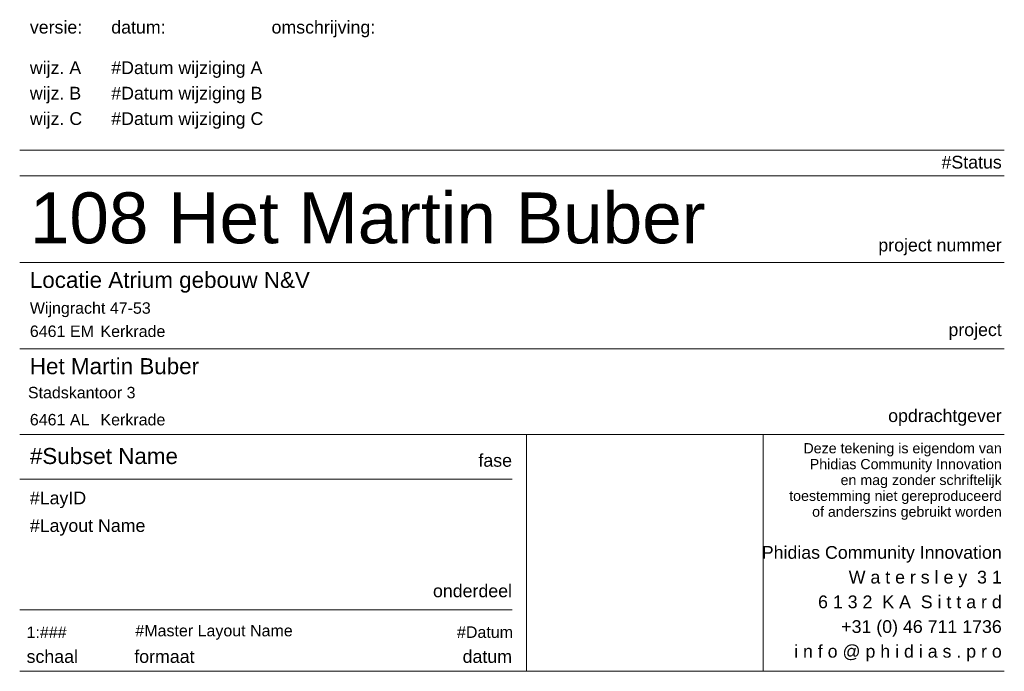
# Model space of a CAD drawing. Header units: millimetres. Extents: x -194 to 1012562, y 0 to 44349.
# Tile 1 of 97: x -194 to 0, y 0 to 128. Entities that reach past the tile are written whole.
import ezdxf

# ---------------------------------------------------------------- set-up
doc = ezdxf.new("R2010")
doc.units = ezdxf.units.MM
doc.header["$MEASUREMENT"] = 0
doc.header["$XCLIPFRAME"] = 0
doc.styles.add('GENERATED_STYLE_1', font='arial.ttf')
picture_1 = doc.add_image_def('image1.png', size_in_pixel=(1076, 1160))

msp = doc.modelspace()

# ---------------------------------------------------------------- linework, layer by layer
at = {"color": 2, "linetype": 'Continuous', "lineweight": 0}
for points in [[(0, 102.39), (-193.51, 102.39)], [(-193.51, 97.39), (0, 97.39)], [(-193.51, 80.3), (0, 80.3)], [(-193.51, 63.39), (0, 63.39)], [(-193.51, 46.5), (0, 46.5)], [(-93.88, 46.5), (-93.88, 0)], [(-47.38, 46.5), (-47.38, 0)], [(-193.51, 37.76), (-96.75, 37.76)], [(-193.51, 12.11), (-96.75, 12.11)], [(-193.51, 0), (0, 0)]]:
    msp.add_lwpolyline(points, dxfattribs=at)

# ---------------------------------------------------------------- texts
at = {"color": 2, "linetype": 'Continuous', "lineweight": 0, "style": 'GENERATED_STYLE_1'}
for s, insert, char_height, attachment_point in [('\\A1;{\\pql;\\fArial|b0|i0|c0|p0;\\W1.000000;versie\\fArial|b0|i0|c0|p0;\\W1.000000;:}', (-191.51, 127.82), 2.5, 1), ('\\A1;{\\pql;\\fArial|b0|i0|c0|p0;\\W1.000000;datum\\fArial|b0|i0|c0|p0;\\W1.000000;:}', (-175.51, 127.82), 2.5, 1), ('\\A1;{\\pql;\\fArial|b0|i0|c0|p0;\\W1.000000;omschrijving\\fArial|b0|i0|c0|p0;\\W1.000000;:}', (-144.01, 127.82), 2.5, 1), ('\\A1;{\\pql;\\fArial|b0|i0|c0|p0;\\W1.000000;wijz. A}', (-191.51, 116.6), 2.5, 7), ('\\A1;{\\pql;\\fArial|b0|i0|c0|p0;\\W1.000000;#Datum wijziging A}', (-175.51, 116.6), 2.5, 7), ('\\A1;{\\pql;\\fArial|b0|i0|c0|p0;\\W1.000000;wijz. \\fArial|b0|i0|c0|p0;\\W1.000000;B}', (-191.51, 111.6), 2.5, 7), ('\\A1;{\\pql;\\fArial|b0|i0|c0|p0;\\W1.000000;#Datum wijziging B}', (-175.51, 111.6), 2.5, 7), ('\\A1;{\\pql;\\fArial|b0|i0|c0|p0;\\W1.000000;wijz. \\fArial|b0|i0|c0|p0;\\W1.000000;C}', (-191.51, 106.6), 2.5, 7), ('\\A1;{\\pql;\\fArial|b0|i0|c0|p0;\\W1.000000;#Datum wijziging C}', (-175.51, 106.6), 2.5, 7), ('\\A1;{\\pql;\\fArial|b0|i0|c0|p0;\\W1.000000;108 Het Martin Buber}', (-191.51, 94.1), 10, 1), ('\\A1;{\\pqr;\\fArial|b0|i0|c0|p0;\\W1.000000;project\\fArial|b0|i0|c0|p0;\\W1.000000; nummer}', (-0.5, 81.75), 2.5, 9), ('\\A1;{\\pql;\\fArial|b0|i0|c0|p0;\\W1.000000;Locatie Atrium gebouw N&V}', (-191.51, 74.38), 3.15, 7), ('\\A1;{\\pql;\\fArial|b0|i0|c0|p0;\\W1.000000;Wijngracht 47-53}', (-191.51, 69.58), 2.25, 7), ('\\A1;{\\pql;\\fArial|b0|i0|c0|p0;\\W1.000000;6461 EM}', (-191.51, 65.66), 2.25, 7), ('\\A1;{\\pql;\\fArial|b0|i0|c0|p0;\\W1.000000;Kerkrade}', (-177.63, 65.66), 2.25, 7), ('\\A1;{\\pqr;\\fArial|b0|i0|c0|p0;\\W1.000000;project}', (-0.5, 65.12), 2.5, 9), ('\\A1;{\\pql;\\fArial|b0|i0|c0|p0;\\W1.000000;Het Martin Buber}', (-191.51, 58.34), 3.15, 7), ('\\A1;{\\pqr;\\fArial|b0|i0|c0|p0;\\W1.000000;Stadskantoor 3}', (-170.75, 53.61), 2.25, 9), ('\\A1;{\\pql;\\fArial|b0|i0|c0|p0;\\W1.000000;6461 AL}', (-191.51, 48.29), 2.25, 7), ('\\A1;{\\pql;\\fArial|b0|i0|c0|p0;\\W1.000000;Kerkrade}', (-177.63, 48.29), 2.25, 7), ('\\A1;{\\pqr;\\fArial|b0|i0|c0|p0;\\W1.000000;opdrachtgever}', (-0.5, 48.23), 2.5, 9), ('\\A1;{\\pql;\\fArial|b0|i0|c0|p0;\\W1.000000;#Subset Name}', (-191.51, 43.88), 3.15, 1), ('\\A1;{\\pqr;\\fArial|b0|i0|c0|p0;\\W1.000000;fase}', (-96.75, 40.16), 2.5, 9), ('\\A1;{\\pql;\\fArial|b0|i0|c0|p0;\\W1.000000;#LayID}', (-191.51, 32.06), 2.5, 7), ('\\A1;{\\pql;\\fArial|b0|i0|c0|p0;\\W1.000000;#Layout Name\\fArial|b0|i0|c0|p0;\\W1.000000; }', (-191.51, 29.89), 2.5, 1), ('\\A1;{\\pqr;\\fArial|b0|i0|c0|p0;\\W1.000000;onderdeel}', (-96.75, 14.52), 2.5, 9), ('\\A1;{\\pql;\\fArial|b0|i0|c0|p0;\\W1.000000;1:###}', (-192.15, 6.54), 2.25, 7), ('\\A1;{\\pql;\\fArial|b0|i0|c0|p0;\\W1.000000;#Master Layout Name}', (-170.77, 6.19), 2.25, 7), ('\\A1;{\\pql;\\fArial|b0|i0|c0|p0;\\W1.000000;#Datum}', (-107.56, 6.54), 2.25, 7), ('\\A1;{\\pql;\\fArial|b0|i0|c0|p0;\\W1.000000;schaal}', (-192.15, 1.62), 2.5, 7), ('\\A1;{\\pqr;\\fArial|b0|i0|c0|p0;\\W1.000000;formaat}', (-159.15, 1.62), 2.5, 9), ('\\A1;{\\pqr;\\fArial|b0|i0|c0|p0;\\W1.000000;datum}', (-96.75, 1.62), 2.5, 9)]:
    msp.add_mtext(s, dxfattribs=dict(at, insert=insert, char_height=char_height, attachment_point=attachment_point))
at = {"color": 251, "linetype": 'Continuous', "lineweight": 0, "true_color": 0x636f72, "insert": (-0.5, 98.76), "char_height": 2.5, "attachment_point": 9, "style": 'GENERATED_STYLE_1'}
msp.add_mtext('\\A1;{\\pqr;\\fArial|b0|i0|c0|p0;\\W1.000000;#Status}', dxfattribs=at)
at = {"color": 2, "linetype": 'Continuous', "lineweight": 0, "attachment_point": 9, "style": 'GENERATED_STYLE_1'}
for s, insert, char_height, line_spacing_factor in [('\\A1;{\\pqr;\\fArial|b0|i0|c0|p0;\\W1.000000;Deze tekening is eigendom van\\P\\pqr;\\fArial|b0|i0|c0|p0;\\W1.000000;Phidias Community Innovation\\P\\pqr;\\fArial|b0|i0|c0|p0;\\W1.000000;en mag zonder schriftelijk\\P\\pqr;\\fArial|b0|i0|c0|p0;\\W1.000000;toestemming niet gereproduceerd\\P\\pqr;\\fArial|b0|i0|c0|p0;\\W1.000000;of anderszins gebruikt worden}', (-0.5, 29.76), 2, 0.935089), ('\\A1;{\\pqr;\\fArial|b0|i0|c0|p0;\\W1.000000;Phidias Community Innovation\\P\\pqr;\\fArial|b0|i0|c0|p0;\\W1.000000;W a t e r s l e y  3 1\\P\\pqr;\\fArial|b0|i0|c0|p0;\\W1.000000;6 1 3 2  K A  S i t t a r d\\P\\pqr;\\fArial|b0|i0|c0|p0;\\W1.000000;+31 (0) 46 711 1736\\P\\pqr;\\fArial|b0|i0|c0|p0;\\W1.000000;i n f o @ p h i d i a s . p r o}', (-0.5, 1.93), 2.5, 1.165221)]:
    msp.add_mtext(s, dxfattribs=dict(at, insert=insert, char_height=char_height, line_spacing_factor=line_spacing_factor))
at = {"color": 6, "linetype": 'Continuous', "lineweight": 0, "char_height": 0.015, "attachment_point": 7, "style": 'GENERATED_STYLE_1'}
for s, insert in [('\\A1;{\\pql;\\fArial|b0|i0|c0|p0;\\W1.000000;deze tekening is eigendom van}', (-36.66, 42.33)), ('\\A1;{\\pql;\\fArial|b0|i0|c0|p0;\\W1.000000;Phidias Community Innovation,}', (-36.73, 38.97)), ('\\A1;{\\pql;\\fArial|b0|i0|c0|p0;\\W1.000000;en mag zonder schriftelijk}', (-36.66, 35.63)), ('\\A1;{\\pql;\\fArial|b0|i0|c0|p0;\\W1.000000;toestemming niet gereproduceerd}', (-36.62, 32.29)), ('\\A1;{\\pql;\\fArial|b0|i0|c0|p0;\\W1.000000;of anderszins gebruikt worden}', (-36.66, 28.94)), ('\\A1;{\\pql;\\fArial|b0|i0|c0|p0;\\W1.000000;Phidias Community Innovation}', (-36.7, 22.01)), ('\\A1;{\\pql;\\fArial|b0|i0|c0|p0;\\W1.000000;Watersley 31}', (-36.58, 18.15)), ('\\A1;{\\pql;\\fArial|b0|i0|c0|p0;\\W1.000000;6132 KA Sittard}', (-36.62, 14.26)), ('\\A1;{\\pql;\\fArial|b0|i0|c0|p0;\\W1.000000;T +31 467111736}', (-36.6, 10.4))]:
    msp.add_mtext(s, dxfattribs=dict(at, insert=insert))

# ---------------------------------------------------------------- pictures from other files: only their frames are drawn
at = {"linetype": 'Continuous', "lineweight": 0}
image = msp.add_image(picture_1, insert=(-93.88, 0), size_in_units=(46.5, 46.5), dxfattribs=at)
image.set_boundary_path([(-0.5, -0.5), (1075.5, 1159.5)])

doc.saveas('drawing.dxf')
